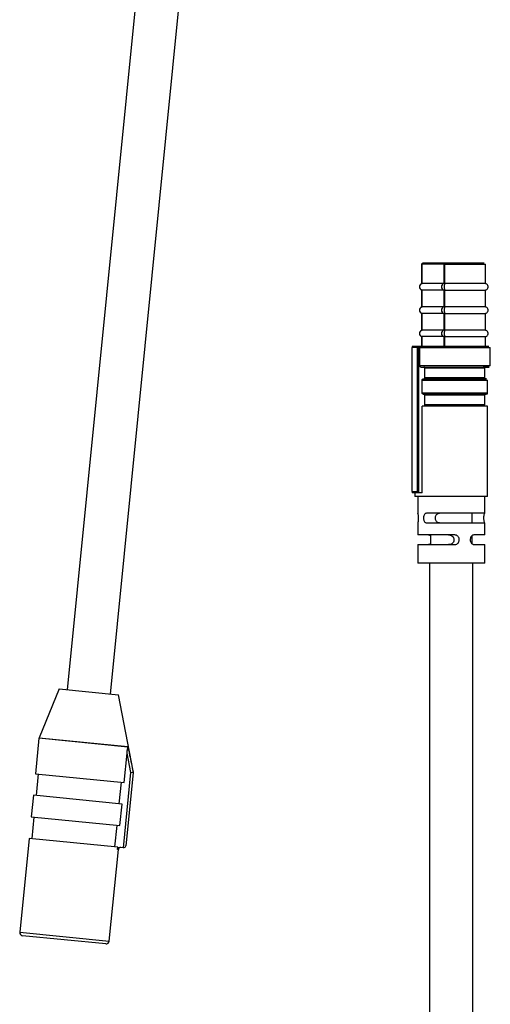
# Model space of a CAD drawing. Header units: millimetres. Extents: x 112 to 181, y 19 to 194.
# Tile 2 of 14: x 123 to 131, y 73 to 91. Entities that reach past the tile are written whole.
import ezdxf

# ---------------------------------------------------------------- set-up
doc = ezdxf.new("R2010")
doc.units = ezdxf.units.MM

msp = doc.modelspace()

# ---------------------------------------------------------------- linework, layer by layer
at = {"color": 7, "linetype": 'Continuous', "lineweight": 25}
for p, q in [((125.665, 99.655), (123.556, 78.442)), ((124.353, 78.362), (126.469, 99.658)), ((130.099, 86.301), (130.099, 85.941)), ((130.099, 86.301), (130.101, 86.301)), ((130.507, 86.301), (130.101, 86.301)), ((130.101, 85.941), (130.101, 86.301)), ((130.525, 86.321), (130.119, 86.321)), ((130.507, 86.301), (130.521, 86.301)), ((130.507, 86.301), (130.507, 85.941)), ((130.521, 86.301), (131.272, 86.301)), ((130.521, 85.941), (130.521, 86.301)), ((131.272, 85.941), (131.272, 86.301)), ((130.101, 85.941), (130.099, 85.941)), ((130.099, 85.822), (130.099, 85.511)), ((130.099, 85.822), (130.101, 85.822)), ((130.507, 85.941), (130.101, 85.941)), ((130.507, 85.822), (130.101, 85.822)), ((130.101, 85.511), (130.101, 85.822)), ((130.521, 85.941), (130.507, 85.941)), ((130.507, 85.822), (130.521, 85.822)), ((130.507, 85.822), (130.507, 85.511)), ((131.272, 85.941), (130.521, 85.941)), ((130.521, 85.822), (131.272, 85.822)), ((130.521, 85.511), (130.521, 85.822)), ((131.272, 85.511), (131.272, 85.822)), ((130.101, 85.511), (130.099, 85.511)), ((130.507, 85.511), (130.101, 85.511)), ((130.521, 85.511), (130.507, 85.511)), ((131.272, 85.511), (130.521, 85.511)), ((130.099, 85.392), (130.099, 85.081)), ((130.099, 85.392), (130.101, 85.392)), ((130.507, 85.392), (130.101, 85.392)), ((130.101, 85.081), (130.101, 85.392)), ((130.507, 85.392), (130.521, 85.392)), ((130.507, 85.392), (130.507, 85.081)), ((130.521, 85.392), (131.272, 85.392)), ((130.521, 85.081), (130.521, 85.392)), ((131.272, 85.081), (131.272, 85.392)), ((130.101, 85.081), (130.099, 85.081)), ((130.099, 84.962), (130.099, 84.781)), ((130.099, 84.962), (130.101, 84.962)), ((130.507, 85.081), (130.101, 85.081)), ((130.507, 84.962), (130.101, 84.962)), ((130.101, 84.781), (130.101, 84.962)), ((130.521, 85.081), (130.507, 85.081)), ((130.507, 84.962), (130.521, 84.962)), ((130.507, 84.962), (130.507, 84.781)), ((131.272, 85.081), (130.521, 85.081)), ((130.521, 84.962), (131.272, 84.962)), ((130.521, 84.781), (130.521, 84.962)), ((131.272, 84.781), (131.272, 84.962)), ((130.019, 84.761), (129.913, 84.761)), ((129.913, 84.761), (129.913, 82.101)), ((129.923, 84.781), (129.923, 84.761)), ((130.045, 84.781), (129.923, 84.781)), ((130.019, 82.101), (130.019, 84.761)), ((130.019, 84.761), (130.037, 84.761)), ((130.037, 82.101), (130.037, 84.761)), ((130.045, 82.081), (130.045, 84.781)), ((130.078, 84.781), (130.045, 84.781)), ((130.059, 84.761), (131.362, 84.761)), ((130.059, 84.421), (130.059, 84.761)), ((131.362, 84.421), (131.362, 84.761)), ((131.362, 84.421), (130.059, 84.421)), ((130.153, 84.201), (130.153, 84.381)), ((131.262, 84.381), (130.153, 84.381)), ((131.262, 84.201), (131.262, 84.381)), ((131.262, 84.201), (130.153, 84.201)), ((130.106, 84.161), (131.312, 84.161)), ((130.106, 83.921), (130.106, 84.161)), ((131.312, 83.921), (131.312, 84.161)), ((131.312, 83.921), (130.106, 83.921)), ((130.153, 83.701), (130.153, 83.881)), ((131.262, 83.881), (130.153, 83.881)), ((131.262, 83.701), (131.262, 83.881)), ((131.312, 83.681), (130.106, 83.681)), ((130.106, 82.081), (130.106, 83.681)), ((131.262, 83.701), (130.153, 83.701)), ((131.312, 82.011), (131.312, 83.681)), ((129.913, 82.101), (130.019, 82.101)), ((129.923, 82.101), (129.923, 82.081)), ((130.045, 82.081), (129.923, 82.081)), ((129.972, 82.081), (129.972, 82.011)), ((131.312, 82.011), (129.972, 82.011)), ((130.019, 82.101), (130.037, 82.101)), ((130.022, 82.011), (130.022, 81.701)), ((130.106, 82.081), (130.045, 82.081)), ((131.262, 81.701), (131.262, 82.011)), ((130.024, 81.701), (130.022, 81.701)), ((131.262, 81.701), (130.187, 81.701)), ((131.027, 81.534), (131.027, 81.689)), ((130.022, 81.521), (130.022, 81.301)), ((130.022, 81.521), (130.024, 81.521)), ((130.187, 81.521), (131.262, 81.521)), ((131.262, 81.301), (131.262, 81.521)), ((130.698, 81.301), (130.022, 81.301)), ((130.257, 81.301), (130.257, 81.121)), ((131.027, 81.135), (131.027, 81.287)), ((131.262, 81.301), (131.063, 81.301)), ((130.022, 81.121), (130.022, 80.781)), ((130.022, 81.121), (130.698, 81.121)), ((131.063, 81.121), (131.262, 81.121)), ((131.262, 80.781), (131.262, 81.121)), ((131.262, 80.781), (130.022, 80.781)), ((130.242, 80.781), (130.242, 40.781)), ((131.042, 40.781), (131.042, 80.781)), ((123.407, 78.456), (123.038, 77.557)), ((123.407, 78.456), (123.954, 78.402)), ((123.954, 78.402), (124.502, 78.348)), ((124.773, 76.944), (124.502, 78.348)), ((123.035, 77.546), (122.97, 76.892)), ((124.676, 77.382), (123.035, 77.546)), ((123.038, 77.557), (124.677, 77.394)), ((124.607, 76.729), (124.661, 77.272)), ((124.731, 76.913), (124.661, 77.272)), ((124.593, 75.525), (124.731, 76.913)), ((124.771, 76.909), (124.637, 75.561)), ((124.731, 76.913), (124.77, 76.921)), ((124.771, 76.909), (124.731, 76.913)), ((124.773, 76.944), (124.773, 76.946)), ((122.97, 76.892), (124.607, 76.729)), ((123.02, 76.887), (122.98, 76.489)), ((124.516, 76.336), (124.556, 76.734)), ((122.931, 76.494), (122.891, 76.096)), ((124.567, 76.331), (122.931, 76.494)), ((124.528, 75.933), (124.567, 76.331)), ((122.891, 76.096), (124.528, 75.933)), ((122.941, 76.091), (122.901, 75.693)), ((124.437, 75.54), (124.477, 75.938)), ((122.852, 75.698), (122.68, 73.966)), ((124.488, 75.535), (122.852, 75.698)), ((124.331, 73.802), (124.5, 75.494)), ((124.484, 75.495), (124.488, 75.535)), ((124.5, 75.494), (124.484, 75.495)), ((124.593, 75.525), (124.528, 75.531)), ((122.68, 73.966), (124.331, 73.802)), ((124.266, 73.748), (122.733, 73.901))]:
    msp.add_line(p, q, dxfattribs=at)
for centre, radius, start, end in [((130.12, 86.302), 0.0192, 92.7023, 182.4686), ((130.526, 86.302), 0.0192, 92.7023, 182.4686), ((130.115, 85.881), 0.0609, 103.8768, 256.1232), ((130.522, 85.881), 0.0609, 103.8768, 256.1232), ((130.115, 85.451), 0.0609, 103.8768, 256.1232), ((130.522, 85.451), 0.0609, 103.8768, 256.1232), ((130.115, 85.021), 0.0609, 103.8768, 256.1232), ((130.522, 85.021), 0.0609, 103.8768, 256.1232), ((123.075, 77.542), 0.04, 157.6928, 174.3238), ((124.737, 76.913), 0.034, 354.3598, 14.0602), ((124.539, 75.49), 0.04, 84.3238, 174.3238), ((124.597, 75.565), 0.04, 264.3238, 354.3238), ((122.739, 73.96), 0.06, 174.3238, 264.3238), ((124.272, 73.808), 0.06, 264.3238, 354.3238)]:
    msp.add_arc(centre, radius, start, end, dxfattribs=at)
for points, knots in [([(130.102, 86.301), (130.102, 86.304), (130.102, 86.308), (130.104, 86.313), (130.107, 86.317), (130.112, 86.321), (130.117, 86.321), (130.119, 86.321)], [0, 0, 0, 0, 0.239595, 0.366178, 0.500672, 0.750336, 1, 1, 1, 1]), ([(130.525, 86.321), (130.525, 86.321), (130.524, 86.321), (130.523, 86.317), (130.522, 86.313), (130.521, 86.308), (130.521, 86.304), (130.521, 86.301)], [0, 0, 0, 0, 0.249664, 0.499328, 0.633822, 0.760405, 1, 1, 1, 1]), ([(131.247, 86.321), (131.248, 86.321), (131.254, 86.321), (131.215, 86.321), (131.127, 86.321), (130.992, 86.321), (130.834, 86.321), (130.674, 86.321), (130.573, 86.321), (130.525, 86.321)], [0, 0, 0, 0, 0.046115, 0.209646, 0.380541, 0.551436, 0.714968, 0.86551, 1, 1, 1, 1]), ([(130.102, 85.822), (130.097, 85.824), (130.087, 85.827), (130.073, 85.838), (130.064, 85.854), (130.06, 85.869), (130.058, 85.881), (130.06, 85.894), (130.064, 85.909), (130.073, 85.925), (130.087, 85.936), (130.097, 85.939), (130.102, 85.941)], [0, 0, 0, 0, 0.097502, 0.215095, 0.351313, 0.424845, 0.5, 0.575155, 0.648687, 0.784905, 0.902498, 1, 1, 1, 1]), ([(130.521, 85.941), (130.52, 85.939), (130.518, 85.936), (130.515, 85.925), (130.513, 85.909), (130.512, 85.894), (130.512, 85.881), (130.512, 85.869), (130.513, 85.854), (130.515, 85.838), (130.518, 85.827), (130.52, 85.824), (130.521, 85.822)], [0, 0, 0, 0, 0.097502, 0.215095, 0.351313, 0.424845, 0.5, 0.575155, 0.648687, 0.784905, 0.902498, 1, 1, 1, 1]), ([(131.272, 85.822), (131.277, 85.824), (131.289, 85.827), (131.305, 85.838), (131.316, 85.854), (131.321, 85.869), (131.322, 85.881), (131.321, 85.894), (131.316, 85.909), (131.305, 85.925), (131.289, 85.936), (131.277, 85.939), (131.272, 85.941)], [0, 0, 0, 0, 0.0975025, 0.2150949, 0.3513134, 0.424845, 0.5, 0.575155, 0.6486866, 0.7849051, 0.9024975, 1, 1, 1, 1]), ([(130.102, 85.392), (130.097, 85.394), (130.087, 85.397), (130.073, 85.408), (130.064, 85.424), (130.06, 85.439), (130.058, 85.451), (130.06, 85.464), (130.064, 85.479), (130.073, 85.495), (130.087, 85.506), (130.097, 85.509), (130.102, 85.511)], [0, 0, 0, 0, 0.097502, 0.215095, 0.351313, 0.424845, 0.5, 0.575155, 0.648687, 0.784905, 0.902498, 1, 1, 1, 1]), ([(130.521, 85.511), (130.52, 85.509), (130.518, 85.506), (130.515, 85.495), (130.513, 85.479), (130.512, 85.464), (130.512, 85.451), (130.512, 85.439), (130.513, 85.424), (130.515, 85.408), (130.518, 85.397), (130.52, 85.394), (130.521, 85.392)], [0, 0, 0, 0, 0.0975025, 0.2150949, 0.3513134, 0.424845, 0.5, 0.575155, 0.6486866, 0.7849051, 0.9024975, 1, 1, 1, 1]), ([(131.272, 85.392), (131.277, 85.394), (131.289, 85.397), (131.305, 85.408), (131.316, 85.424), (131.321, 85.439), (131.322, 85.451), (131.321, 85.464), (131.316, 85.479), (131.305, 85.495), (131.289, 85.506), (131.277, 85.509), (131.272, 85.511)], [0, 0, 0, 0, 0.0975025, 0.2150949, 0.3513134, 0.424845, 0.5, 0.575155, 0.6486866, 0.7849051, 0.9024975, 1, 1, 1, 1]), ([(130.102, 84.962), (130.097, 84.964), (130.087, 84.967), (130.073, 84.978), (130.064, 84.994), (130.06, 85.009), (130.058, 85.021), (130.06, 85.034), (130.064, 85.049), (130.073, 85.065), (130.087, 85.076), (130.097, 85.079), (130.102, 85.081)], [0, 0, 0, 0, 0.097502, 0.215095, 0.351313, 0.424845, 0.5, 0.575155, 0.648687, 0.784905, 0.902498, 1, 1, 1, 1]), ([(130.521, 85.081), (130.52, 85.079), (130.518, 85.076), (130.515, 85.065), (130.513, 85.049), (130.512, 85.034), (130.512, 85.021), (130.512, 85.009), (130.513, 84.994), (130.515, 84.978), (130.518, 84.967), (130.52, 84.964), (130.521, 84.962)], [0, 0, 0, 0, 0.097502, 0.215095, 0.351313, 0.424845, 0.5, 0.575155, 0.648687, 0.784905, 0.902498, 1, 1, 1, 1]), ([(131.272, 84.962), (131.277, 84.964), (131.289, 84.967), (131.305, 84.978), (131.316, 84.994), (131.321, 85.009), (131.322, 85.021), (131.321, 85.034), (131.316, 85.049), (131.305, 85.065), (131.289, 85.076), (131.277, 85.079), (131.272, 85.081)], [0, 0, 0, 0, 0.097502, 0.215095, 0.351313, 0.424845, 0.5, 0.575155, 0.648687, 0.784905, 0.902498, 1, 1, 1, 1]), ([(130.059, 84.761), (130.06, 84.764), (130.06, 84.768), (130.063, 84.774), (130.068, 84.779), (130.073, 84.781), (130.077, 84.781), (130.078, 84.781)], [0, 0, 0, 0, 0.208724, 0.417379, 0.628025, 0.843087, 1, 1, 1, 1]), ([(131.332, 84.781), (131.333, 84.781), (131.337, 84.781), (131.252, 84.781), (131.127, 84.781), (131.002, 84.781), (130.86, 84.781), (130.71, 84.781), (130.564, 84.781), (130.393, 84.781), (130.217, 84.781), (130.121, 84.781), (130.078, 84.781)], [0, 0, 0, 0, 0.077809, 0.236654, 0.323405, 0.412516, 0.501839, 0.589194, 0.672677, 0.750871, 0.887995, 1, 1, 1, 1]), ([(130.078, 84.401), (130.076, 84.402), (130.072, 84.402), (130.066, 84.406), (130.062, 84.411), (130.06, 84.417), (130.06, 84.42), (130.059, 84.421)], [0, 0, 0, 0, 0.221027, 0.442143, 0.660666, 0.874377, 1, 1, 1, 1]), ([(130.078, 84.401), (130.122, 84.401), (130.218, 84.401), (130.396, 84.401), (130.568, 84.401), (130.715, 84.401), (130.864, 84.401), (131.007, 84.401), (131.13, 84.401), (131.256, 84.401), (131.343, 84.401), (131.345, 84.401), (131.303, 84.401), (131.249, 84.401), (131.232, 84.401)], [0, 0, 0, 0, 0.092467, 0.205557, 0.269962, 0.338635, 0.410382, 0.48362, 0.556556, 0.627442, 0.756968, 0.866587, 0.955804, 1, 1, 1, 1]), ([(130.153, 84.381), (130.153, 84.384), (130.153, 84.388), (130.149, 84.394), (130.145, 84.398), (130.14, 84.401), (130.136, 84.401), (130.134, 84.401)], [0, 0, 0, 0, 0.206925, 0.413753, 0.623333, 0.838805, 1, 1, 1, 1]), ([(130.106, 84.161), (130.106, 84.164), (130.107, 84.168), (130.11, 84.174), (130.115, 84.179), (130.12, 84.181), (130.123, 84.181), (130.125, 84.181)], [0, 0, 0, 0, 0.207782, 0.415484, 0.625468, 0.840545, 1, 1, 1, 1]), ([(130.125, 84.181), (130.166, 84.181), (130.257, 84.181), (130.423, 84.181), (130.582, 84.181), (130.717, 84.181), (130.855, 84.181), (130.985, 84.181), (131.098, 84.181), (131.213, 84.181), (131.291, 84.181), (131.299, 84.181), (131.255, 84.181), (131.236, 84.181)], [0, 0, 0, 0, 0.097114, 0.215601, 0.282957, 0.354701, 0.429599, 0.506022, 0.582128, 0.656124, 0.791506, 0.906331, 1, 1, 1, 1]), ([(130.134, 84.181), (130.137, 84.182), (130.141, 84.182), (130.147, 84.186), (130.151, 84.191), (130.153, 84.197), (130.153, 84.2), (130.153, 84.201)], [0, 0, 0, 0, 0.222666, 0.445425, 0.665282, 0.878981, 1, 1, 1, 1]), ([(130.125, 83.901), (130.123, 83.902), (130.119, 83.902), (130.113, 83.906), (130.109, 83.911), (130.106, 83.917), (130.106, 83.92), (130.106, 83.921)], [0, 0, 0, 0, 0.222085, 0.444275, 0.663396, 0.876902, 1, 1, 1, 1]), ([(130.125, 83.901), (130.166, 83.901), (130.256, 83.901), (130.42, 83.901), (130.578, 83.901), (130.713, 83.901), (130.851, 83.901), (130.981, 83.901), (131.095, 83.901), (131.21, 83.901), (131.287, 83.901), (131.284, 83.901), (131.283, 83.901)], [0, 0, 0, 0, 0.112567, 0.250046, 0.328298, 0.411755, 0.499013, 0.588195, 0.677162, 0.763804, 0.922645, 1, 1, 1, 1]), ([(130.153, 83.881), (130.153, 83.884), (130.153, 83.888), (130.149, 83.894), (130.145, 83.898), (130.14, 83.901), (130.136, 83.901), (130.134, 83.901)], [0, 0, 0, 0, 0.2069249, 0.4137527, 0.6233332, 0.8388052, 1, 1, 1, 1]), ([(131.306, 83.907), (131.305, 83.906), (131.303, 83.905), (131.298, 83.902), (131.294, 83.902), (131.292, 83.901)], [0, 0, 0, 0, 0.263605, 0.52154, 1, 1, 1, 1]), ([(131.306, 83.907), (131.307, 83.908), (131.309, 83.91), (131.311, 83.915), (131.312, 83.919), (131.312, 83.921)], [0, 0, 0, 0, 0.2632542, 0.5211021, 1, 1, 1, 1]), ([(130.134, 83.681), (130.137, 83.682), (130.141, 83.682), (130.147, 83.686), (130.151, 83.691), (130.153, 83.697), (130.153, 83.7), (130.153, 83.701)], [0, 0, 0, 0, 0.222666, 0.445425, 0.665282, 0.878981, 1, 1, 1, 1]), ([(130.024, 81.521), (130.025, 81.522), (130.027, 81.524), (130.032, 81.539), (130.037, 81.562), (130.039, 81.588), (130.04, 81.615), (130.039, 81.641), (130.035, 81.668), (130.031, 81.688), (130.027, 81.7), (130.025, 81.701), (130.024, 81.701)], [0, 0, 0, 0, 0.102069, 0.216018, 0.324207, 0.429263, 0.499967, 0.603819, 0.707661, 0.811779, 0.917283, 1, 1, 1, 1]), ([(130.187, 81.701), (130.186, 81.701), (130.177, 81.701), (130.162, 81.696), (130.145, 81.678), (130.134, 81.653), (130.129, 81.623), (130.129, 81.593), (130.136, 81.565), (130.147, 81.542), (130.164, 81.526), (130.178, 81.522), (130.186, 81.522), (130.187, 81.521)], [0, 0, 0, 0, 0.017894, 0.136127, 0.248231, 0.35525, 0.45987, 0.563755, 0.667518, 0.771458, 0.876272, 0.983609, 1, 1, 1, 1]), ([(130.423, 81.521), (130.421, 81.522), (130.411, 81.522), (130.391, 81.526), (130.369, 81.544), (130.355, 81.57), (130.349, 81.599), (130.35, 81.629), (130.357, 81.657), (130.37, 81.679), (130.389, 81.695), (130.408, 81.701), (130.419, 81.701), (130.423, 81.701)], [0, 0, 0, 0, 0.014794, 0.133804, 0.25333, 0.360008, 0.459932, 0.557935, 0.655621, 0.753711, 0.85379, 0.95962, 1, 1, 1, 1]), ([(131.259, 81.521), (131.259, 81.522), (131.258, 81.522), (131.255, 81.527), (131.25, 81.545), (131.246, 81.57), (131.244, 81.6), (131.244, 81.63), (131.247, 81.658), (131.251, 81.681), (131.255, 81.697), (131.258, 81.701), (131.259, 81.701), (131.259, 81.701)], [0, 0, 0, 0, 0.017894, 0.136127, 0.2482308, 0.3552503, 0.4598696, 0.5637548, 0.667518, 0.7714575, 0.8762721, 0.9836091, 1, 1, 1, 1]), ([(130.22, 81.301), (130.228, 81.301), (130.24, 81.3), (130.252, 81.291), (130.257, 81.287)], [0, 0, 0, 0, 0.580252, 1, 1, 1, 1]), ([(130.593, 81.301), (130.596, 81.301), (130.61, 81.301), (130.636, 81.295), (130.665, 81.277), (130.684, 81.25), (130.691, 81.227), (130.692, 81.205), (130.688, 81.182), (130.674, 81.156), (130.651, 81.136), (130.623, 81.124), (130.603, 81.122), (130.593, 81.121)], [0, 0, 0, 0, 0.030152, 0.147155, 0.264634, 0.370234, 0.469808, 0.499902, 0.597888, 0.695854, 0.794451, 0.896274, 1, 1, 1, 1]), ([(130.698, 81.121), (130.707, 81.122), (130.728, 81.124), (130.756, 81.139), (130.777, 81.162), (130.788, 81.188), (130.791, 81.215), (130.786, 81.241), (130.772, 81.268), (130.749, 81.288), (130.724, 81.3), (130.706, 81.301), (130.698, 81.301)], [0, 0, 0, 0, 0.102069, 0.216018, 0.324207, 0.429263, 0.499967, 0.603819, 0.707661, 0.811779, 0.917283, 1, 1, 1, 1]), ([(131.063, 81.301), (131.062, 81.301), (131.052, 81.301), (131.034, 81.296), (131.013, 81.278), (130.997, 81.253), (130.99, 81.223), (130.991, 81.193), (131, 81.165), (131.016, 81.142), (131.037, 81.126), (131.053, 81.122), (131.062, 81.122), (131.063, 81.121)], [0, 0, 0, 0, 0.017894, 0.136127, 0.248231, 0.35525, 0.45987, 0.563755, 0.667518, 0.771458, 0.876272, 0.983609, 1, 1, 1, 1]), ([(130.257, 81.135), (130.251, 81.131), (130.239, 81.123), (130.226, 81.122), (130.22, 81.121)], [0, 0, 0, 0, 0.526703, 1, 1, 1, 1]), ([(124.661, 77.272), (124.663, 77.299), (124.667, 77.334), (124.673, 77.371), (124.675, 77.38), (124.676, 77.382)], [0, 0, 0, 0, 0.698781, 0.907023, 1, 1, 1, 1]), ([(124.677, 77.394), (124.677, 77.394), (124.677, 77.39), (124.676, 77.386), (124.676, 77.382)], [0, 0, 0, 0, 0.036006, 1, 1, 1, 1]), ([(124.677, 77.394), (124.682, 77.368), (124.708, 77.237), (124.739, 77.079), (124.765, 76.948), (124.77, 76.921)], [0, 0, 0, 0, 0.166017, 0.830085, 1, 1, 1, 1]), ([(124.77, 76.921), (124.771, 76.926), (124.772, 76.942), (124.772, 76.943), (124.773, 76.944)], [0, 0, 0, 0, 0.352002, 1, 1, 1, 1]), ([(124.773, 76.932), (124.773, 76.932), (124.773, 76.931), (124.771, 76.915), (124.771, 76.909)], [0, 0, 0, 0, 0.649582, 1, 1, 1, 1]), ([(124.484, 75.495), (124.485, 75.5), (124.487, 75.509), (124.495, 75.52), (124.506, 75.528), (124.517, 75.532), (124.525, 75.531), (124.528, 75.531)], [0, 0, 0, 0, 0.209828, 0.419592, 0.631154, 0.846455, 1, 1, 1, 1])]:
    msp.add_open_spline(points, degree=3, knots=knots, dxfattribs=at)

doc.saveas('drawing.dxf')
